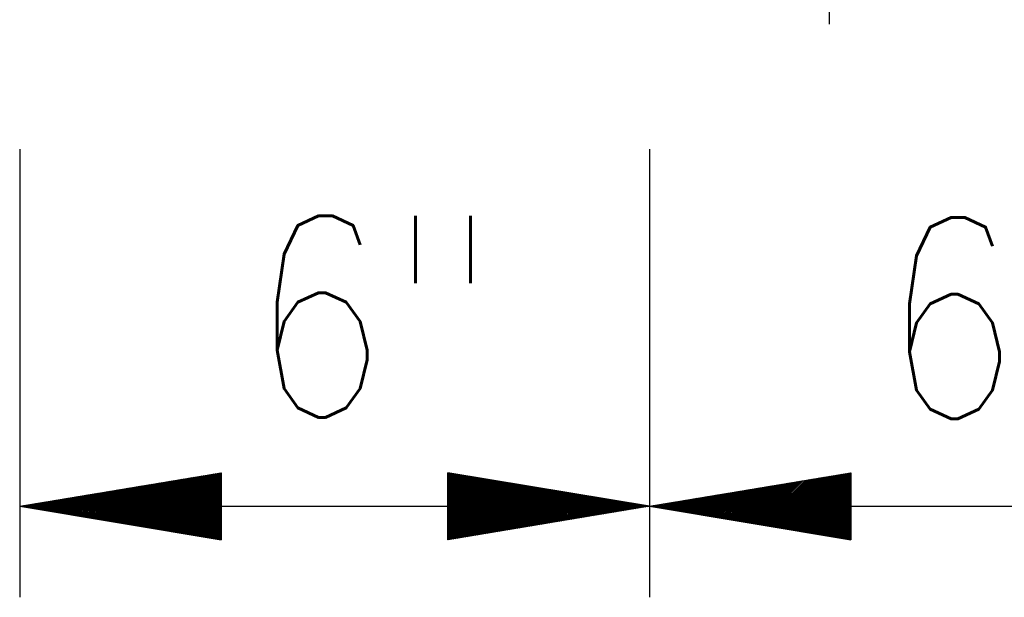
# Model space of a CAD drawing. Extents: x 0 to 7.6, y 0 to 9.85.
# Tile 30 of 39: x 4.9 to 5.38, y 5.73 to 6.02. Entities that reach past the tile are written whole.
import ezdxf

# ---------------------------------------------------------------- set-up
doc = ezdxf.new("R2010")
doc.units = 0
doc.header["$MEASUREMENT"] = 0
doc.layers.add('E-DETL-TEXT', color=3, linetype='CONTINUOUS')
doc.styles.add('ROMANS', font='ROMANS.SHX', dxfattribs={"width": 0.8})

msp = doc.modelspace()

# ---------------------------------------------------------------- linework, layer by layer
at = {"layer": 'E-DETL-TEXT'}
for p, q in [((5.29691, 6.01556), (5.29691, 6.15478)), ((4.89503, 5.95354), (4.89503, 5.73107)), ((5.20753, 5.95354), (5.20753, 5.73107)), ((4.89503, 5.77622), (4.99503, 5.79289)), ((4.96707, 5.77622), (4.98147, 5.79063)), ((4.96776, 5.77622), (4.98231, 5.79077)), ((4.96846, 5.77622), (4.98315, 5.79091)), ((4.96916, 5.77622), (4.98398, 5.79105)), ((4.96985, 5.77622), (4.98482, 5.79119)), ((4.97055, 5.77622), (4.98565, 5.79132)), ((4.97124, 5.77622), (4.98649, 5.79146)), ((4.97194, 5.77622), (4.98732, 5.7916)), ((4.97264, 5.77622), (4.98816, 5.79174)), ((4.97333, 5.77622), (4.98899, 5.79188)), ((4.97403, 5.77622), (4.98983, 5.79202)), ((4.97472, 5.77622), (4.99066, 5.79216)), ((4.97542, 5.77622), (4.9915, 5.7923)), ((4.97612, 5.77622), (4.99233, 5.79244)), ((4.97681, 5.77622), (4.99317, 5.79258)), ((4.97751, 5.77622), (4.994, 5.79272)), ((4.9782, 5.77622), (4.99484, 5.79286)), ((4.9789, 5.77622), (4.99503, 5.79235)), ((4.9796, 5.77622), (4.99503, 5.79166)), ((4.98029, 5.77622), (4.99503, 5.79096)), ((4.99503, 5.79289), (4.99503, 5.75955)), ((5.10753, 5.75955), (5.10753, 5.79289)), ((5.20753, 5.77622), (5.10753, 5.79289)), ((5.10753, 5.7928), (5.1076, 5.79288)), ((5.10753, 5.7921), (5.1082, 5.79278)), ((5.10753, 5.79141), (5.1088, 5.79268)), ((5.10753, 5.79071), (5.10939, 5.79258)), ((5.10753, 5.79002), (5.10999, 5.79248)), ((5.10753, 5.78932), (5.11059, 5.79238)), ((5.10753, 5.78862), (5.11118, 5.79228)), ((5.10753, 5.78793), (5.11178, 5.79218)), ((5.10753, 5.78723), (5.11238, 5.79208)), ((5.10753, 5.78654), (5.11297, 5.79198)), ((5.10753, 5.78584), (5.11357, 5.79188)), ((5.10753, 5.78514), (5.11417, 5.79178)), ((5.10753, 5.78445), (5.11476, 5.79168)), ((5.10753, 5.78375), (5.11536, 5.79158)), ((5.10753, 5.78306), (5.11596, 5.79148)), ((5.10753, 5.78236), (5.11655, 5.79138)), ((5.10753, 5.78166), (5.11715, 5.79128)), ((5.10753, 5.78097), (5.11775, 5.79119)), ((5.10753, 5.78027), (5.11834, 5.79109)), ((5.10753, 5.77958), (5.11894, 5.79099)), ((5.10753, 5.77888), (5.11953, 5.79089)), ((5.10753, 5.77818), (5.12013, 5.79079)), ((5.10753, 5.77749), (5.12073, 5.79069)), ((5.10753, 5.77679), (5.12132, 5.79059)), ((5.20753, 5.77622), (5.30753, 5.79289)), ((5.27956, 5.77622), (5.29396, 5.79063)), ((5.28025, 5.77622), (5.2948, 5.79077)), ((5.28095, 5.77622), (5.29563, 5.79091)), ((5.28165, 5.77622), (5.29647, 5.79104)), ((5.28234, 5.77622), (5.2973, 5.79118)), ((5.28304, 5.77622), (5.29814, 5.79132)), ((5.28373, 5.77622), (5.29897, 5.79146)), ((5.28443, 5.77622), (5.29981, 5.7916)), ((5.28513, 5.77622), (5.30064, 5.79174)), ((5.28582, 5.77622), (5.30148, 5.79188)), ((5.28652, 5.77622), (5.30231, 5.79202)), ((5.28721, 5.77622), (5.30315, 5.79216)), ((5.28791, 5.77622), (5.30399, 5.7923)), ((5.28861, 5.77622), (5.30482, 5.79244)), ((5.2893, 5.77622), (5.30566, 5.79258)), ((5.29, 5.77622), (5.30649, 5.79271)), ((5.29069, 5.77622), (5.30733, 5.79285)), ((5.29139, 5.77622), (5.30753, 5.79236)), ((5.29209, 5.77622), (5.30753, 5.79166)), ((5.29278, 5.77622), (5.30753, 5.79097)), ((5.30753, 5.79289), (5.30753, 5.75955)), ((4.94271, 5.77622), (4.95224, 5.78576)), ((4.9434, 5.77622), (4.95308, 5.7859)), ((4.9441, 5.77622), (4.95391, 5.78604)), ((4.9448, 5.77622), (4.95475, 5.78617)), ((4.94549, 5.77622), (4.95558, 5.78631)), ((4.94619, 5.77622), (4.95642, 5.78645)), ((4.94688, 5.77622), (4.95726, 5.78659)), ((4.94758, 5.77622), (4.95809, 5.78673)), ((4.94828, 5.77622), (4.95893, 5.78687)), ((4.94897, 5.77622), (4.95976, 5.78701)), ((4.94967, 5.77622), (4.9606, 5.78715)), ((4.95036, 5.77622), (4.96143, 5.78729)), ((4.95106, 5.77622), (4.96227, 5.78743)), ((4.95176, 5.77622), (4.9631, 5.78757)), ((4.95245, 5.77622), (4.96394, 5.78771)), ((4.95315, 5.77622), (4.96477, 5.78785)), ((4.95384, 5.77622), (4.96561, 5.78798)), ((4.95454, 5.77622), (4.96644, 5.78812)), ((4.95524, 5.77622), (4.96728, 5.78826)), ((4.95593, 5.77622), (4.96811, 5.7884)), ((4.95663, 5.77622), (4.96895, 5.78854)), ((4.95732, 5.77622), (4.96978, 5.78868)), ((4.95802, 5.77622), (4.97062, 5.78882)), ((4.95872, 5.77622), (4.97145, 5.78896)), ((4.95941, 5.77622), (4.97229, 5.7891)), ((4.96011, 5.77622), (4.97312, 5.78924)), ((4.9608, 5.77622), (4.97396, 5.78938)), ((4.9615, 5.77622), (4.97479, 5.78952)), ((4.9622, 5.77622), (4.97563, 5.78965)), ((4.96289, 5.77622), (4.97646, 5.78979)), ((4.96359, 5.77622), (4.9773, 5.78993)), ((4.96428, 5.77622), (4.97813, 5.79007)), ((4.96498, 5.77622), (4.97897, 5.79021)), ((4.96568, 5.77622), (4.9798, 5.79035)), ((4.96637, 5.77622), (4.98064, 5.79049)), ((4.98099, 5.77622), (4.99503, 5.79026)), ((4.98168, 5.77622), (4.99503, 5.78957)), ((4.98238, 5.77622), (4.99503, 5.78887)), ((4.98307, 5.77622), (4.99503, 5.78818)), ((4.98377, 5.77622), (4.99503, 5.78748)), ((4.98447, 5.77622), (4.99503, 5.78678)), ((4.98516, 5.77622), (4.99503, 5.78609)), ((5.10765, 5.77622), (5.12192, 5.79049)), ((5.10835, 5.77622), (5.12252, 5.79039)), ((5.10905, 5.77622), (5.12311, 5.79029)), ((5.10974, 5.77622), (5.12371, 5.79019)), ((5.11044, 5.77622), (5.12431, 5.79009)), ((5.11113, 5.77622), (5.1249, 5.78999)), ((5.11183, 5.77622), (5.1255, 5.78989)), ((5.11253, 5.77622), (5.1261, 5.78979)), ((5.11322, 5.77622), (5.12669, 5.78969)), ((5.11392, 5.77622), (5.12729, 5.78959)), ((5.11461, 5.77622), (5.12789, 5.7895)), ((5.11531, 5.77622), (5.12848, 5.7894)), ((5.11601, 5.77622), (5.12908, 5.7893)), ((5.1167, 5.77622), (5.12968, 5.7892)), ((5.1174, 5.77622), (5.13027, 5.7891)), ((5.11809, 5.77622), (5.13087, 5.789)), ((5.11879, 5.77622), (5.13147, 5.7889)), ((5.11949, 5.77622), (5.13206, 5.7888)), ((5.12018, 5.77622), (5.13266, 5.7887)), ((5.12088, 5.77622), (5.13326, 5.7886)), ((5.12157, 5.77622), (5.13385, 5.7885)), ((5.12227, 5.77622), (5.13445, 5.7884)), ((5.12296, 5.77622), (5.13505, 5.7883)), ((5.12366, 5.77622), (5.13564, 5.7882)), ((5.12436, 5.77622), (5.13624, 5.7881)), ((5.12505, 5.77622), (5.13683, 5.788)), ((5.12575, 5.77622), (5.13743, 5.7879)), ((5.12644, 5.77622), (5.13803, 5.7878)), ((5.12714, 5.77622), (5.13862, 5.78771)), ((5.12784, 5.77622), (5.13922, 5.78761)), ((5.12853, 5.77622), (5.13982, 5.78751)), ((5.12923, 5.77622), (5.14041, 5.78741)), ((5.12992, 5.77622), (5.14101, 5.78731)), ((5.13062, 5.77622), (5.14161, 5.78721)), ((5.13132, 5.77622), (5.1422, 5.78711)), ((5.13201, 5.77622), (5.1428, 5.78701)), ((5.13271, 5.77622), (5.1434, 5.78691)), ((5.1334, 5.77622), (5.14399, 5.78681)), ((5.1341, 5.77622), (5.14459, 5.78671)), ((5.1348, 5.77622), (5.14519, 5.78661)), ((5.13549, 5.77622), (5.14578, 5.78651)), ((5.13619, 5.77622), (5.14638, 5.78641)), ((5.13688, 5.77622), (5.14698, 5.78631)), ((5.13758, 5.77622), (5.14757, 5.78621)), ((5.13828, 5.77622), (5.14817, 5.78611)), ((5.13897, 5.77622), (5.14877, 5.78602)), ((5.13967, 5.77622), (5.14936, 5.78592)), ((5.14036, 5.77622), (5.14996, 5.78582)), ((5.14106, 5.77622), (5.15056, 5.78572)), ((5.2552, 5.77622), (5.26473, 5.78576)), ((5.2559, 5.77622), (5.26557, 5.78589)), ((5.25659, 5.77622), (5.2664, 5.78603)), ((5.25729, 5.77622), (5.26724, 5.78617)), ((5.25798, 5.77622), (5.26807, 5.78631)), ((5.25868, 5.77622), (5.26891, 5.78645)), ((5.25938, 5.77622), (5.26974, 5.78659)), ((5.26007, 5.77622), (5.27058, 5.78673)), ((5.26077, 5.77622), (5.27141, 5.78687)), ((5.26146, 5.77622), (5.27225, 5.78701)), ((5.26216, 5.77622), (5.27308, 5.78715)), ((5.26285, 5.77622), (5.27392, 5.78729)), ((5.26355, 5.77622), (5.27475, 5.78743)), ((5.26425, 5.77622), (5.27559, 5.78757)), ((5.26494, 5.77622), (5.27643, 5.7877)), ((5.26564, 5.77622), (5.27726, 5.78784)), ((5.26633, 5.77622), (5.2781, 5.78798)), ((5.26703, 5.77622), (5.27893, 5.78812)), ((5.26773, 5.77622), (5.27977, 5.78826)), ((5.26842, 5.77622), (5.2806, 5.7884)), ((5.26912, 5.77622), (5.28144, 5.78854)), ((5.26981, 5.77622), (5.28227, 5.78868)), ((5.27051, 5.77622), (5.28311, 5.78882)), ((5.27121, 5.77622), (5.28394, 5.78896)), ((5.2719, 5.77622), (5.28478, 5.7891)), ((5.2726, 5.77622), (5.28561, 5.78924)), ((5.27329, 5.77622), (5.28645, 5.78937)), ((5.27399, 5.77622), (5.28728, 5.78951)), ((5.27469, 5.77622), (5.28812, 5.78965)), ((5.27538, 5.77622), (5.28895, 5.78979)), ((5.27608, 5.77622), (5.28979, 5.78993)), ((5.27677, 5.77622), (5.29062, 5.79007)), ((5.27747, 5.77622), (5.29146, 5.79021)), ((5.27817, 5.77622), (5.29229, 5.79035)), ((5.27886, 5.77622), (5.29313, 5.79049)), ((5.29348, 5.77622), (5.30753, 5.79027)), ((5.29417, 5.77622), (5.30753, 5.78958)), ((5.29487, 5.77622), (5.30753, 5.78888)), ((5.29557, 5.77622), (5.30753, 5.78818)), ((5.29626, 5.77622), (5.30753, 5.78749)), ((5.29696, 5.77622), (5.30753, 5.78679)), ((5.29765, 5.77622), (5.30753, 5.7861)), ((4.91835, 5.77622), (4.92301, 5.78089)), ((4.91905, 5.77622), (4.92385, 5.78102)), ((4.91974, 5.77622), (4.92468, 5.78116)), ((4.92044, 5.77622), (4.92552, 5.7813)), ((4.92113, 5.77622), (4.92635, 5.78144)), ((4.92183, 5.77622), (4.92719, 5.78158)), ((4.92253, 5.77622), (4.92802, 5.78172)), ((4.92322, 5.77622), (4.92886, 5.78186)), ((4.92392, 5.77622), (4.92969, 5.782)), ((4.92461, 5.77622), (4.93053, 5.78214)), ((4.92531, 5.77622), (4.93137, 5.78228)), ((4.92601, 5.77622), (4.9322, 5.78242)), ((4.9267, 5.77622), (4.93304, 5.78256)), ((4.9274, 5.77622), (4.93387, 5.7827)), ((4.92809, 5.77622), (4.93471, 5.78283)), ((4.92879, 5.77622), (4.93554, 5.78297)), ((4.92949, 5.77622), (4.93638, 5.78311)), ((4.93018, 5.77622), (4.93721, 5.78325)), ((4.93088, 5.77622), (4.93805, 5.78339)), ((4.93157, 5.77622), (4.93888, 5.78353)), ((4.93227, 5.77622), (4.93972, 5.78367)), ((4.93297, 5.77622), (4.94055, 5.78381)), ((4.93366, 5.77622), (4.94139, 5.78395)), ((4.93436, 5.77622), (4.94222, 5.78409)), ((4.93505, 5.77622), (4.94306, 5.78423)), ((4.93575, 5.77622), (4.94389, 5.78437)), ((4.93644, 5.77622), (4.94473, 5.7845)), ((4.93714, 5.77622), (4.94556, 5.78464)), ((4.93784, 5.77622), (4.9464, 5.78478)), ((4.93853, 5.77622), (4.94723, 5.78492)), ((4.93923, 5.77622), (4.94807, 5.78506)), ((4.93992, 5.77622), (4.9489, 5.7852)), ((4.94062, 5.77622), (4.94974, 5.78534)), ((4.94132, 5.77622), (4.95057, 5.78548)), ((4.94201, 5.77622), (4.95141, 5.78562)), ((4.98586, 5.77622), (4.99503, 5.78539)), ((4.98655, 5.77622), (4.99503, 5.7847)), ((4.98725, 5.77622), (4.99503, 5.784)), ((4.98795, 5.77622), (4.99503, 5.7833)), ((4.98864, 5.77622), (4.99503, 5.78261)), ((4.98934, 5.77622), (4.99503, 5.78191)), ((4.99003, 5.77622), (4.99503, 5.78122)), ((5.14176, 5.77622), (5.15115, 5.78562)), ((5.14245, 5.77622), (5.15175, 5.78552)), ((5.14315, 5.77622), (5.15234, 5.78542)), ((5.14384, 5.77622), (5.15294, 5.78532)), ((5.14454, 5.77622), (5.15354, 5.78522)), ((5.14524, 5.77622), (5.15413, 5.78512)), ((5.14593, 5.77622), (5.15473, 5.78502)), ((5.14663, 5.77622), (5.15533, 5.78492)), ((5.14732, 5.77622), (5.15592, 5.78482)), ((5.14802, 5.77622), (5.15652, 5.78472)), ((5.14872, 5.77622), (5.15712, 5.78462)), ((5.14941, 5.77622), (5.15771, 5.78452)), ((5.15011, 5.77622), (5.15831, 5.78442)), ((5.1508, 5.77622), (5.15891, 5.78433)), ((5.1515, 5.77622), (5.1595, 5.78423)), ((5.1522, 5.77622), (5.1601, 5.78413)), ((5.15289, 5.77622), (5.1607, 5.78403)), ((5.15359, 5.77622), (5.16129, 5.78393)), ((5.15428, 5.77622), (5.16189, 5.78383)), ((5.15498, 5.77622), (5.16249, 5.78373)), ((5.15568, 5.77622), (5.16308, 5.78363)), ((5.15637, 5.77622), (5.16368, 5.78353)), ((5.15707, 5.77622), (5.16428, 5.78343)), ((5.15776, 5.77622), (5.16487, 5.78333)), ((5.15846, 5.77622), (5.16547, 5.78323)), ((5.15916, 5.77622), (5.16607, 5.78313)), ((5.15985, 5.77622), (5.16666, 5.78303)), ((5.16055, 5.77622), (5.16726, 5.78293)), ((5.16124, 5.77622), (5.16786, 5.78283)), ((5.16194, 5.77622), (5.16845, 5.78273)), ((5.16264, 5.77622), (5.16905, 5.78263)), ((5.16333, 5.77622), (5.16964, 5.78254)), ((5.16403, 5.77622), (5.17024, 5.78244)), ((5.16472, 5.77622), (5.17084, 5.78234)), ((5.16542, 5.77622), (5.17143, 5.78224)), ((5.16612, 5.77622), (5.17203, 5.78214)), ((5.16681, 5.77622), (5.17263, 5.78204)), ((5.16751, 5.77622), (5.17322, 5.78194)), ((5.1682, 5.77622), (5.17382, 5.78184)), ((5.1689, 5.77622), (5.17442, 5.78174)), ((5.16959, 5.77622), (5.17501, 5.78164)), ((5.17029, 5.77622), (5.17561, 5.78154)), ((5.17099, 5.77622), (5.17621, 5.78144)), ((5.17168, 5.77622), (5.1768, 5.78134)), ((5.17238, 5.77622), (5.1774, 5.78124)), ((5.17307, 5.77622), (5.178, 5.78114)), ((5.17377, 5.77622), (5.17859, 5.78104)), ((5.17447, 5.77622), (5.17919, 5.78094)), ((5.17516, 5.77622), (5.17979, 5.78085)), ((5.23084, 5.77622), (5.2355, 5.78088)), ((5.23154, 5.77622), (5.23634, 5.78102)), ((5.23223, 5.77622), (5.23717, 5.78116)), ((5.23293, 5.77622), (5.23801, 5.7813)), ((5.23362, 5.77622), (5.23884, 5.78144)), ((5.23432, 5.77622), (5.23968, 5.78158)), ((5.23502, 5.77622), (5.24051, 5.78172)), ((5.23571, 5.77622), (5.24135, 5.78186)), ((5.23641, 5.77622), (5.24218, 5.782)), ((5.2371, 5.77622), (5.24302, 5.78214)), ((5.2378, 5.77622), (5.24385, 5.78228)), ((5.2385, 5.77622), (5.24469, 5.78242)), ((5.23919, 5.77622), (5.24552, 5.78255)), ((5.23989, 5.77622), (5.24636, 5.78269)), ((5.24058, 5.77622), (5.24719, 5.78283)), ((5.24128, 5.77622), (5.24803, 5.78297)), ((5.24198, 5.77622), (5.24886, 5.78311)), ((5.24267, 5.77622), (5.2497, 5.78325)), ((5.24337, 5.77622), (5.25054, 5.78339)), ((5.24406, 5.77622), (5.25137, 5.78353)), ((5.24476, 5.77622), (5.25221, 5.78367)), ((5.24546, 5.77622), (5.25304, 5.78381)), ((5.24615, 5.77622), (5.25388, 5.78395)), ((5.24685, 5.77622), (5.25471, 5.78409)), ((5.24754, 5.77622), (5.25555, 5.78422)), ((5.24824, 5.77622), (5.25638, 5.78436)), ((5.24894, 5.77622), (5.25722, 5.7845)), ((5.24963, 5.77622), (5.25805, 5.78464)), ((5.25033, 5.77622), (5.25889, 5.78478)), ((5.25102, 5.77622), (5.25972, 5.78492)), ((5.25172, 5.77622), (5.26056, 5.78506)), ((5.25242, 5.77622), (5.26139, 5.7852)), ((5.25311, 5.77622), (5.26223, 5.78534)), ((5.25381, 5.77622), (5.26306, 5.78548)), ((5.2545, 5.77622), (5.2639, 5.78562)), ((5.29835, 5.77622), (5.30753, 5.7854)), ((5.29905, 5.77622), (5.30753, 5.7847)), ((5.29974, 5.77622), (5.30753, 5.78401)), ((5.30044, 5.77622), (5.30753, 5.78331)), ((5.30113, 5.77622), (5.30753, 5.78262)), ((5.30183, 5.77622), (5.30753, 5.78192)), ((5.30253, 5.77622), (5.30753, 5.78122)), ((4.89503, 5.77622), (4.99503, 5.75955)), ((4.89503, 5.77622), (4.91532, 5.77622)), ((4.89503, 5.77622), (5.20753, 5.77622)), ((4.89533, 5.77617), (4.89538, 5.77622)), ((4.89538, 5.77622), (4.89545, 5.77629)), ((4.89593, 5.77607), (4.89608, 5.77622)), ((4.89608, 5.77622), (4.89629, 5.77643)), ((4.89653, 5.77597), (4.89677, 5.77622)), ((4.89677, 5.77622), (4.89712, 5.77657)), ((4.89712, 5.77587), (4.89747, 5.77622)), ((4.89747, 5.77622), (4.89796, 5.77671)), ((4.89772, 5.77577), (4.89817, 5.77622)), ((4.89817, 5.77622), (4.89879, 5.77685)), ((4.89831, 5.77567), (4.89886, 5.77622)), ((4.89886, 5.77622), (4.89963, 5.77699)), ((4.89891, 5.77557), (4.89956, 5.77622)), ((4.89951, 5.77548), (4.90025, 5.77622)), ((4.89956, 5.77622), (4.90046, 5.77713)), ((4.9001, 5.77538), (4.90095, 5.77622)), ((4.90025, 5.77622), (4.9013, 5.77727)), ((4.9007, 5.77528), (4.90165, 5.77622)), ((4.90095, 5.77622), (4.90213, 5.77741)), ((4.9013, 5.77518), (4.90234, 5.77622)), ((4.90165, 5.77622), (4.90297, 5.77755)), ((4.90189, 5.77508), (4.90304, 5.77622)), ((4.90234, 5.77622), (4.90381, 5.77768)), ((4.90249, 5.77498), (4.90373, 5.77622)), ((4.90304, 5.77622), (4.90464, 5.77782)), ((4.90309, 5.77488), (4.90443, 5.77622)), ((4.90368, 5.77478), (4.90513, 5.77622)), ((4.90373, 5.77622), (4.90548, 5.77796)), ((4.90428, 5.77468), (4.90582, 5.77622)), ((4.90443, 5.77622), (4.90631, 5.7781)), ((4.90488, 5.77458), (4.90652, 5.77622)), ((4.90513, 5.77622), (4.90715, 5.77824)), ((4.90547, 5.77448), (4.90721, 5.77622)), ((4.90582, 5.77622), (4.90798, 5.77838)), ((4.90607, 5.77438), (4.90791, 5.77622)), ((4.90652, 5.77622), (4.90882, 5.77852)), ((4.90667, 5.77428), (4.90861, 5.77622)), ((4.90721, 5.77622), (4.90965, 5.77866)), ((4.90726, 5.77418), (4.9093, 5.77622)), ((4.90786, 5.77408), (4.91, 5.77622)), ((4.90791, 5.77622), (4.91049, 5.7788)), ((4.90846, 5.77398), (4.91069, 5.77622)), ((4.90861, 5.77622), (4.91132, 5.77894)), ((4.90905, 5.77388), (4.91139, 5.77622)), ((4.9093, 5.77622), (4.91216, 5.77908)), ((4.90965, 5.77379), (4.91209, 5.77622)), ((4.91, 5.77622), (4.91299, 5.77922)), ((4.91025, 5.77369), (4.91278, 5.77622)), ((4.91069, 5.77622), (4.91383, 5.77935)), ((4.91084, 5.77359), (4.91348, 5.77622)), ((4.91139, 5.77622), (4.91466, 5.77949)), ((4.91144, 5.77349), (4.91417, 5.77622)), ((4.91204, 5.77339), (4.91487, 5.77622)), ((4.91209, 5.77622), (4.9155, 5.77963)), ((4.91263, 5.77329), (4.91557, 5.77622)), ((4.91278, 5.77622), (4.91633, 5.77977)), ((4.91323, 5.77319), (4.91626, 5.77622)), ((4.91348, 5.77622), (4.91717, 5.77991)), ((4.91383, 5.77309), (4.91696, 5.77622)), ((4.91417, 5.77622), (4.918, 5.78005)), ((4.91442, 5.77299), (4.91765, 5.77622)), ((4.91487, 5.77622), (4.91884, 5.78019)), ((4.91502, 5.77289), (4.91835, 5.77622)), ((4.91532, 5.77622), (4.91532, 5.77622)), ((4.91557, 5.77622), (4.91967, 5.78033)), ((4.91561, 5.77279), (4.91905, 5.77622)), ((4.91621, 5.77269), (4.91974, 5.77622)), ((4.91626, 5.77622), (4.92051, 5.78047)), ((4.91681, 5.77259), (4.92044, 5.77622)), ((4.91696, 5.77622), (4.92134, 5.78061)), ((4.9174, 5.77249), (4.92113, 5.77622)), ((4.91765, 5.77622), (4.92218, 5.78075)), ((4.918, 5.77239), (4.92183, 5.77622)), ((4.9186, 5.77229), (4.92253, 5.77622)), ((4.91919, 5.77219), (4.92322, 5.77622)), ((4.91979, 5.77209), (4.92392, 5.77622)), ((4.92039, 5.772), (4.92461, 5.77622)), ((4.92098, 5.7719), (4.92531, 5.77622)), ((4.92158, 5.7718), (4.92601, 5.77622)), ((4.92218, 5.7717), (4.9267, 5.77622)), ((4.92277, 5.7716), (4.9274, 5.77622)), ((4.92337, 5.7715), (4.92809, 5.77622)), ((4.92397, 5.7714), (4.92879, 5.77622)), ((4.92456, 5.7713), (4.92949, 5.77622)), ((4.92516, 5.7712), (4.93018, 5.77622)), ((4.92576, 5.7711), (4.93088, 5.77622)), ((4.92635, 5.771), (4.93157, 5.77622)), ((4.92695, 5.7709), (4.93227, 5.77622)), ((4.92755, 5.7708), (4.93297, 5.77622)), ((4.92814, 5.7707), (4.93366, 5.77622)), ((4.92874, 5.7706), (4.93436, 5.77622)), ((4.92934, 5.7705), (4.93505, 5.77622)), ((4.92993, 5.7704), (4.93575, 5.77622)), ((4.93053, 5.77031), (4.93644, 5.77622)), ((4.93112, 5.77021), (4.93714, 5.77622)), ((4.93172, 5.77011), (4.93784, 5.77622)), ((4.93232, 5.77001), (4.93853, 5.77622)), ((4.93291, 5.76991), (4.93923, 5.77622)), ((4.93351, 5.76981), (4.93992, 5.77622)), ((4.93411, 5.76971), (4.94062, 5.77622)), ((4.9347, 5.76961), (4.94132, 5.77622)), ((4.9353, 5.76951), (4.94201, 5.77622)), ((4.9359, 5.76941), (4.94271, 5.77622)), ((4.93649, 5.76931), (4.9434, 5.77622)), ((4.93709, 5.76921), (4.9441, 5.77622)), ((4.93769, 5.76911), (4.9448, 5.77622)), ((4.93828, 5.76901), (4.94549, 5.77622)), ((4.93888, 5.76891), (4.94619, 5.77622)), ((4.93948, 5.76881), (4.94688, 5.77622)), ((4.94007, 5.76871), (4.94758, 5.77622)), ((4.94067, 5.76861), (4.94828, 5.77622)), ((4.94127, 5.76852), (4.94897, 5.77622)), ((4.94186, 5.76842), (4.94967, 5.77622)), ((4.94246, 5.76832), (4.95036, 5.77622)), ((4.94306, 5.76822), (4.95106, 5.77622)), ((4.94365, 5.76812), (4.95176, 5.77622)), ((4.94425, 5.76802), (4.95245, 5.77622)), ((4.94485, 5.76792), (4.95315, 5.77622)), ((4.94544, 5.76782), (4.95384, 5.77622)), ((4.94604, 5.76772), (4.95454, 5.77622)), ((4.94664, 5.76762), (4.95524, 5.77622)), ((4.94723, 5.76752), (4.95593, 5.77622)), ((4.94783, 5.76742), (4.95663, 5.77622)), ((4.94842, 5.76732), (4.95732, 5.77622)), ((4.94902, 5.76722), (4.95802, 5.77622)), ((4.94962, 5.76712), (4.95872, 5.77622)), ((4.95021, 5.76702), (4.95941, 5.77622)), ((4.95081, 5.76692), (4.96011, 5.77622)), ((4.95141, 5.76683), (4.9608, 5.77622)), ((4.952, 5.76673), (4.9615, 5.77622)), ((4.9526, 5.76663), (4.9622, 5.77622)), ((4.9532, 5.76653), (4.96289, 5.77622)), ((4.95379, 5.76643), (4.96359, 5.77622)), ((4.95439, 5.76633), (4.96428, 5.77622)), ((4.95499, 5.76623), (4.96498, 5.77622)), ((4.95558, 5.76613), (4.96568, 5.77622)), ((4.95618, 5.76603), (4.96637, 5.77622)), ((4.95678, 5.76593), (4.96707, 5.77622)), ((4.95737, 5.76583), (4.96776, 5.77622)), ((4.95797, 5.76573), (4.96846, 5.77622)), ((4.95857, 5.76563), (4.96916, 5.77622)), ((4.95916, 5.76553), (4.96985, 5.77622)), ((4.95976, 5.76543), (4.97055, 5.77622)), ((4.96036, 5.76533), (4.97124, 5.77622)), ((4.96095, 5.76523), (4.97194, 5.77622)), ((4.96155, 5.76514), (4.97264, 5.77622)), ((4.96215, 5.76504), (4.97333, 5.77622)), ((4.96274, 5.76494), (4.97403, 5.77622)), ((4.96334, 5.76484), (4.97472, 5.77622)), ((4.96393, 5.76474), (4.97542, 5.77622)), ((4.96453, 5.76464), (4.97612, 5.77622)), ((4.96513, 5.76454), (4.97681, 5.77622)), ((4.96572, 5.76444), (4.97751, 5.77622)), ((4.96632, 5.76434), (4.9782, 5.77622)), ((4.96692, 5.76424), (4.9789, 5.77622)), ((4.96751, 5.76414), (4.9796, 5.77622)), ((4.96811, 5.76404), (4.98029, 5.77622)), ((4.96871, 5.76394), (4.98099, 5.77622)), ((4.9693, 5.76384), (4.98168, 5.77622)), ((4.9699, 5.76374), (4.98238, 5.77622)), ((4.9705, 5.76364), (4.98307, 5.77622)), ((4.97109, 5.76354), (4.98377, 5.77622)), ((4.97169, 5.76344), (4.98447, 5.77622)), ((4.97229, 5.76335), (4.98516, 5.77622)), ((4.97288, 5.76325), (4.98586, 5.77622)), ((4.97348, 5.76315), (4.98655, 5.77622)), ((4.97408, 5.76305), (4.98725, 5.77622)), ((4.97467, 5.76295), (4.98795, 5.77622)), ((4.97527, 5.76285), (4.98864, 5.77622)), ((4.97587, 5.76275), (4.98934, 5.77622)), ((4.97646, 5.76265), (4.99003, 5.77622)), ((4.97706, 5.76255), (4.99073, 5.77622)), ((4.97766, 5.76245), (4.99143, 5.77622)), ((4.97825, 5.76235), (4.99212, 5.77622)), ((4.97885, 5.76225), (4.99282, 5.77622)), ((4.97944, 5.76215), (4.99351, 5.77622)), ((4.98004, 5.76205), (4.99421, 5.77622)), ((4.98064, 5.76195), (4.99491, 5.77622)), ((4.99073, 5.77622), (4.99503, 5.78052)), ((4.99143, 5.77622), (4.99503, 5.77982)), ((4.99212, 5.77622), (4.99503, 5.77913)), ((4.99282, 5.77622), (4.99503, 5.77843)), ((4.99351, 5.77622), (4.99503, 5.77774)), ((4.99421, 5.77622), (4.99503, 5.77704)), ((4.99491, 5.77622), (4.99503, 5.77634)), ((5.20753, 5.77622), (5.10753, 5.75955)), ((5.10753, 5.7761), (5.10765, 5.77622)), ((5.10753, 5.7754), (5.10835, 5.77622)), ((5.10753, 5.7747), (5.10905, 5.77622)), ((5.10753, 5.77401), (5.10974, 5.77622)), ((5.10753, 5.77331), (5.11044, 5.77622)), ((5.10753, 5.77262), (5.11113, 5.77622)), ((5.10753, 5.77192), (5.11183, 5.77622)), ((5.10753, 5.77123), (5.11253, 5.77622)), ((5.10753, 5.77053), (5.11322, 5.77622)), ((5.10753, 5.76983), (5.11392, 5.77622)), ((5.10753, 5.76914), (5.11461, 5.77622)), ((5.10753, 5.76844), (5.11531, 5.77622)), ((5.10753, 5.76775), (5.11601, 5.77622)), ((5.10753, 5.76705), (5.1167, 5.77622)), ((5.10753, 5.76635), (5.1174, 5.77622)), ((5.10753, 5.76566), (5.11809, 5.77622)), ((5.10753, 5.76496), (5.11879, 5.77622)), ((5.10753, 5.76427), (5.11949, 5.77622)), ((5.10753, 5.76357), (5.12018, 5.77622)), ((5.10753, 5.76287), (5.12088, 5.77622)), ((5.10753, 5.76218), (5.12157, 5.77622)), ((5.10753, 5.76148), (5.12227, 5.77622)), ((5.10753, 5.76079), (5.12296, 5.77622)), ((5.10753, 5.76009), (5.12366, 5.77622)), ((5.10772, 5.75959), (5.12436, 5.77622)), ((5.10856, 5.75973), (5.12505, 5.77622)), ((5.10939, 5.75987), (5.12575, 5.77622)), ((5.11023, 5.76), (5.12644, 5.77622)), ((5.11106, 5.76014), (5.12714, 5.77622)), ((5.1119, 5.76028), (5.12784, 5.77622)), ((5.11273, 5.76042), (5.12853, 5.77622)), ((5.11357, 5.76056), (5.12923, 5.77622)), ((5.1144, 5.7607), (5.12992, 5.77622)), ((5.11524, 5.76084), (5.13062, 5.77622)), ((5.11607, 5.76098), (5.13132, 5.77622)), ((5.11691, 5.76112), (5.13201, 5.77622)), ((5.11774, 5.76126), (5.13271, 5.77622)), ((5.11858, 5.7614), (5.1334, 5.77622)), ((5.11941, 5.76154), (5.1341, 5.77622)), ((5.12025, 5.76168), (5.1348, 5.77622)), ((5.12108, 5.76181), (5.13549, 5.77622)), ((5.12192, 5.76195), (5.13619, 5.77622)), ((5.12276, 5.76209), (5.13688, 5.77622)), ((5.12359, 5.76223), (5.13758, 5.77622)), ((5.12443, 5.76237), (5.13828, 5.77622)), ((5.12526, 5.76251), (5.13897, 5.77622)), ((5.1261, 5.76265), (5.13967, 5.77622)), ((5.12693, 5.76279), (5.14036, 5.77622)), ((5.12777, 5.76293), (5.14106, 5.77622)), ((5.1286, 5.76307), (5.14176, 5.77622)), ((5.12944, 5.76321), (5.14245, 5.77622)), ((5.13027, 5.76335), (5.14315, 5.77622)), ((5.13111, 5.76348), (5.14384, 5.77622)), ((5.13194, 5.76362), (5.14454, 5.77622)), ((5.13278, 5.76376), (5.14524, 5.77622)), ((5.13361, 5.7639), (5.14593, 5.77622)), ((5.13445, 5.76404), (5.14663, 5.77622)), ((5.13528, 5.76418), (5.14732, 5.77622)), ((5.13612, 5.76432), (5.14802, 5.77622)), ((5.13695, 5.76446), (5.14872, 5.77622)), ((5.13779, 5.7646), (5.14941, 5.77622)), ((5.13862, 5.76474), (5.15011, 5.77622)), ((5.13946, 5.76488), (5.1508, 5.77622)), ((5.14029, 5.76502), (5.1515, 5.77622)), ((5.14113, 5.76516), (5.1522, 5.77622)), ((5.14196, 5.76529), (5.15289, 5.77622)), ((5.1428, 5.76543), (5.15359, 5.77622)), ((5.14363, 5.76557), (5.15428, 5.77622)), ((5.14447, 5.76571), (5.15498, 5.77622)), ((5.1453, 5.76585), (5.15568, 5.77622)), ((5.14614, 5.76599), (5.15637, 5.77622)), ((5.14698, 5.76613), (5.15707, 5.77622)), ((5.14781, 5.76627), (5.15776, 5.77622)), ((5.14865, 5.76641), (5.15846, 5.77622)), ((5.14948, 5.76655), (5.15916, 5.77622)), ((5.15032, 5.76669), (5.15985, 5.77622)), ((5.15115, 5.76683), (5.16055, 5.77622)), ((5.15199, 5.76696), (5.16124, 5.77622)), ((5.15282, 5.7671), (5.16194, 5.77622)), ((5.15366, 5.76724), (5.16264, 5.77622)), ((5.15449, 5.76738), (5.16333, 5.77622)), ((5.15533, 5.76752), (5.16403, 5.77622)), ((5.15616, 5.76766), (5.16472, 5.77622)), ((5.157, 5.7678), (5.16542, 5.77622)), ((5.15783, 5.76794), (5.16612, 5.77622)), ((5.15867, 5.76808), (5.16681, 5.77622)), ((5.1595, 5.76822), (5.16751, 5.77622)), ((5.16034, 5.76836), (5.1682, 5.77622)), ((5.16117, 5.7685), (5.1689, 5.77622)), ((5.16201, 5.76863), (5.16959, 5.77622)), ((5.16284, 5.76877), (5.17029, 5.77622)), ((5.16368, 5.76891), (5.17099, 5.77622)), ((5.16451, 5.76905), (5.17168, 5.77622)), ((5.16535, 5.76919), (5.17238, 5.77622)), ((5.16618, 5.76933), (5.17307, 5.77622)), ((5.16702, 5.76947), (5.17377, 5.77622)), ((5.16785, 5.76961), (5.17447, 5.77622)), ((5.16869, 5.76975), (5.17516, 5.77622)), ((5.16952, 5.76989), (5.17586, 5.77622)), ((5.17036, 5.77003), (5.17655, 5.77622)), ((5.17119, 5.77017), (5.17725, 5.77622)), ((5.17203, 5.77031), (5.17795, 5.77622)), ((5.17287, 5.77044), (5.17864, 5.77622)), ((5.1737, 5.77058), (5.17934, 5.77622)), ((5.17454, 5.77072), (5.18003, 5.77622)), ((5.17537, 5.77086), (5.18073, 5.77622)), ((5.17586, 5.77622), (5.18038, 5.78075)), ((5.17621, 5.771), (5.18143, 5.77622)), ((5.17655, 5.77622), (5.18098, 5.78065)), ((5.17704, 5.77114), (5.18212, 5.77622)), ((5.17725, 5.77622), (5.18158, 5.78055)), ((5.17788, 5.77128), (5.18282, 5.77622)), ((5.17795, 5.77622), (5.18217, 5.78045)), ((5.18067, 5.77622), (5.17842, 5.77622)), ((5.17864, 5.77622), (5.18277, 5.78035)), ((5.17871, 5.77142), (5.18351, 5.77622)), ((5.17934, 5.77622), (5.18337, 5.78025)), ((5.17955, 5.77156), (5.18421, 5.77622)), ((5.18003, 5.77622), (5.18396, 5.78015)), ((5.18038, 5.7717), (5.18491, 5.77622)), ((5.20753, 5.77622), (5.18067, 5.77622)), ((5.18073, 5.77622), (5.18456, 5.78005)), ((5.18122, 5.77184), (5.1856, 5.77622)), ((5.18143, 5.77622), (5.18516, 5.77995)), ((5.18205, 5.77198), (5.1863, 5.77622)), ((5.18212, 5.77622), (5.18575, 5.77985)), ((5.18282, 5.77622), (5.18635, 5.77975)), ((5.18289, 5.77211), (5.18699, 5.77622)), ((5.18351, 5.77622), (5.18694, 5.77965)), ((5.18372, 5.77225), (5.18769, 5.77622)), ((5.18421, 5.77622), (5.18754, 5.77955)), ((5.18456, 5.77239), (5.18839, 5.77622)), ((5.18491, 5.77622), (5.18814, 5.77945)), ((5.18539, 5.77253), (5.18908, 5.77622)), ((5.1856, 5.77622), (5.18873, 5.77935)), ((5.18623, 5.77267), (5.18978, 5.77622)), ((5.1863, 5.77622), (5.18933, 5.77925)), ((5.18699, 5.77622), (5.18993, 5.77916)), ((5.18706, 5.77281), (5.19047, 5.77622)), ((5.18769, 5.77622), (5.19052, 5.77906)), ((5.1879, 5.77295), (5.19117, 5.77622)), ((5.18839, 5.77622), (5.19112, 5.77896)), ((5.18873, 5.77309), (5.19187, 5.77622)), ((5.18908, 5.77622), (5.19172, 5.77886)), ((5.18957, 5.77323), (5.19256, 5.77622)), ((5.18978, 5.77622), (5.19231, 5.77876)), ((5.1904, 5.77337), (5.19326, 5.77622)), ((5.19047, 5.77622), (5.19291, 5.77866)), ((5.19117, 5.77622), (5.19351, 5.77856)), ((5.19124, 5.77351), (5.19395, 5.77622)), ((5.19187, 5.77622), (5.1941, 5.77846)), ((5.19207, 5.77365), (5.19465, 5.77622)), ((5.19256, 5.77622), (5.1947, 5.77836)), ((5.19291, 5.77379), (5.19535, 5.77622)), ((5.19326, 5.77622), (5.1953, 5.77826)), ((5.19374, 5.77392), (5.19604, 5.77622)), ((5.19395, 5.77622), (5.19589, 5.77816)), ((5.19458, 5.77406), (5.19674, 5.77622)), ((5.19465, 5.77622), (5.19649, 5.77806)), ((5.19535, 5.77622), (5.19709, 5.77796)), ((5.19541, 5.7742), (5.19743, 5.77622)), ((5.19604, 5.77622), (5.19768, 5.77786)), ((5.19625, 5.77434), (5.19813, 5.77622)), ((5.19674, 5.77622), (5.19828, 5.77776)), ((5.19709, 5.77448), (5.19883, 5.77622)), ((5.19743, 5.77622), (5.19888, 5.77766)), ((5.19792, 5.77462), (5.19952, 5.77622)), ((5.19813, 5.77622), (5.19947, 5.77756)), ((5.19876, 5.77476), (5.20022, 5.77622)), ((5.19883, 5.77622), (5.20007, 5.77747)), ((5.19952, 5.77622), (5.20067, 5.77737)), ((5.19959, 5.7749), (5.20091, 5.77622)), ((5.20022, 5.77622), (5.20126, 5.77727)), ((5.20043, 5.77504), (5.20161, 5.77622)), ((5.20091, 5.77622), (5.20186, 5.77717)), ((5.20126, 5.77518), (5.20231, 5.77622)), ((5.20161, 5.77622), (5.20246, 5.77707)), ((5.2021, 5.77532), (5.203, 5.77622)), ((5.20231, 5.77622), (5.20305, 5.77697)), ((5.20293, 5.77546), (5.2037, 5.77622)), ((5.203, 5.77622), (5.20365, 5.77687)), ((5.2037, 5.77622), (5.20424, 5.77677)), ((5.20377, 5.77559), (5.20439, 5.77622)), ((5.20439, 5.77622), (5.20484, 5.77667)), ((5.2046, 5.77573), (5.20509, 5.77622)), ((5.20509, 5.77622), (5.20544, 5.77657)), ((5.20544, 5.77587), (5.20579, 5.77622)), ((5.20579, 5.77622), (5.20603, 5.77647)), ((5.20627, 5.77601), (5.20648, 5.77622)), ((5.20648, 5.77622), (5.20663, 5.77637)), ((5.20711, 5.77615), (5.20718, 5.77622)), ((5.20718, 5.77622), (5.20723, 5.77627)), ((5.20753, 5.77622), (5.30753, 5.75955)), ((5.20753, 5.77622), (5.236, 5.77622)), ((5.20753, 5.77622), (5.52003, 5.77622)), ((5.20782, 5.77617), (5.20787, 5.77622)), ((5.20787, 5.77622), (5.20794, 5.77629)), ((5.20842, 5.77607), (5.20857, 5.77622)), ((5.20857, 5.77622), (5.20878, 5.77643)), ((5.20902, 5.77597), (5.20927, 5.77622)), ((5.20927, 5.77622), (5.20961, 5.77657)), ((5.20961, 5.77587), (5.20996, 5.77622)), ((5.20996, 5.77622), (5.21045, 5.77671)), ((5.21021, 5.77577), (5.21066, 5.77622)), ((5.21066, 5.77622), (5.21128, 5.77685)), ((5.21081, 5.77568), (5.21135, 5.77622)), ((5.21135, 5.77622), (5.21212, 5.77699)), ((5.2114, 5.77558), (5.21205, 5.77622)), ((5.212, 5.77548), (5.21275, 5.77622)), ((5.21205, 5.77622), (5.21295, 5.77713)), ((5.2126, 5.77538), (5.21344, 5.77622)), ((5.21275, 5.77622), (5.21379, 5.77727)), ((5.21319, 5.77528), (5.21414, 5.77622)), ((5.21344, 5.77622), (5.21462, 5.7774)), ((5.21379, 5.77518), (5.21483, 5.77622)), ((5.21414, 5.77622), (5.21546, 5.77754)), ((5.21439, 5.77508), (5.21553, 5.77622)), ((5.21483, 5.77622), (5.21629, 5.77768)), ((5.21498, 5.77498), (5.21622, 5.77622)), ((5.21553, 5.77622), (5.21713, 5.77782)), ((5.21558, 5.77488), (5.21692, 5.77622)), ((5.21618, 5.77478), (5.21762, 5.77622)), ((5.21622, 5.77622), (5.21796, 5.77796)), ((5.21677, 5.77468), (5.21831, 5.77622)), ((5.21692, 5.77622), (5.2188, 5.7781)), ((5.21737, 5.77458), (5.21901, 5.77622)), ((5.21762, 5.77622), (5.21963, 5.77824)), ((5.21797, 5.77448), (5.2197, 5.77622)), ((5.21831, 5.77622), (5.22047, 5.77838)), ((5.21856, 5.77438), (5.2204, 5.77622)), ((5.21901, 5.77622), (5.2213, 5.77852)), ((5.21916, 5.77428), (5.2211, 5.77622)), ((5.2197, 5.77622), (5.22214, 5.77866)), ((5.21975, 5.77418), (5.22179, 5.77622)), ((5.22035, 5.77408), (5.22249, 5.77622)), ((5.2204, 5.77622), (5.22298, 5.7788)), ((5.22095, 5.77399), (5.22318, 5.77622)), ((5.2211, 5.77622), (5.22381, 5.77894)), ((5.22154, 5.77389), (5.22388, 5.77622)), ((5.22179, 5.77622), (5.22465, 5.77907)), ((5.22214, 5.77379), (5.22458, 5.77622)), ((5.22249, 5.77622), (5.22548, 5.77921)), ((5.22274, 5.77369), (5.22527, 5.77622)), ((5.22318, 5.77622), (5.22632, 5.77935)), ((5.22333, 5.77359), (5.22597, 5.77622)), ((5.22388, 5.77622), (5.22715, 5.77949)), ((5.22393, 5.77349), (5.22666, 5.77622)), ((5.22453, 5.77339), (5.22736, 5.77622)), ((5.22458, 5.77622), (5.22799, 5.77963)), ((5.22512, 5.77329), (5.22806, 5.77622)), ((5.22527, 5.77622), (5.22882, 5.77977)), ((5.22572, 5.77319), (5.22875, 5.77622)), ((5.22597, 5.77622), (5.22966, 5.77991)), ((5.22632, 5.77309), (5.22945, 5.77622)), ((5.22666, 5.77622), (5.23049, 5.78005)), ((5.22691, 5.77299), (5.23014, 5.77622)), ((5.22736, 5.77622), (5.23133, 5.78019)), ((5.22751, 5.77289), (5.23084, 5.77622)), ((5.22806, 5.77622), (5.23216, 5.78033)), ((5.22811, 5.77279), (5.23154, 5.77622)), ((5.2287, 5.77269), (5.23223, 5.77622)), ((5.22875, 5.77622), (5.233, 5.78047)), ((5.2293, 5.77259), (5.23293, 5.77622)), ((5.22945, 5.77622), (5.23383, 5.78061)), ((5.2299, 5.77249), (5.23362, 5.77622)), ((5.23014, 5.77622), (5.23467, 5.78074)), ((5.23049, 5.77239), (5.23432, 5.77622)), ((5.23109, 5.7723), (5.23502, 5.77622)), ((5.23169, 5.7722), (5.23571, 5.77622)), ((5.23228, 5.7721), (5.23641, 5.77622)), ((5.23288, 5.772), (5.2371, 5.77622)), ((5.23348, 5.7719), (5.2378, 5.77622)), ((5.23407, 5.7718), (5.2385, 5.77622)), ((5.23467, 5.7717), (5.23919, 5.77622)), ((5.23526, 5.7716), (5.23989, 5.77622)), ((5.23586, 5.7715), (5.24058, 5.77622)), ((5.236, 5.77622), (5.23713, 5.77622)), ((5.23646, 5.7714), (5.24128, 5.77622)), ((5.23705, 5.7713), (5.24198, 5.77622)), ((5.23765, 5.7712), (5.24267, 5.77622)), ((5.23825, 5.7711), (5.24337, 5.77622)), ((5.23884, 5.771), (5.24406, 5.77622)), ((5.23944, 5.7709), (5.24476, 5.77622)), ((5.24004, 5.7708), (5.24546, 5.77622)), ((5.24063, 5.7707), (5.24615, 5.77622)), ((5.24123, 5.7706), (5.24685, 5.77622)), ((5.24183, 5.77051), (5.24754, 5.77622)), ((5.24242, 5.77041), (5.24824, 5.77622)), ((5.24302, 5.77031), (5.24894, 5.77622)), ((5.24362, 5.77021), (5.24963, 5.77622)), ((5.24421, 5.77011), (5.25033, 5.77622)), ((5.24481, 5.77001), (5.25102, 5.77622)), ((5.24541, 5.76991), (5.25172, 5.77622)), ((5.246, 5.76981), (5.25242, 5.77622)), ((5.2466, 5.76971), (5.25311, 5.77622)), ((5.2472, 5.76961), (5.25381, 5.77622)), ((5.24779, 5.76951), (5.2545, 5.77622)), ((5.24839, 5.76941), (5.2552, 5.77622)), ((5.24899, 5.76931), (5.2559, 5.77622)), ((5.24958, 5.76921), (5.25659, 5.77622)), ((5.25018, 5.76911), (5.25729, 5.77622)), ((5.25078, 5.76901), (5.25798, 5.77622)), ((5.25137, 5.76891), (5.25868, 5.77622)), ((5.25197, 5.76882), (5.25938, 5.77622)), ((5.25256, 5.76872), (5.26007, 5.77622)), ((5.25316, 5.76862), (5.26077, 5.77622)), ((5.25376, 5.76852), (5.26146, 5.77622)), ((5.25435, 5.76842), (5.26216, 5.77622)), ((5.25495, 5.76832), (5.26285, 5.77622)), ((5.25555, 5.76822), (5.26355, 5.77622)), ((5.25614, 5.76812), (5.26425, 5.77622)), ((5.25674, 5.76802), (5.26494, 5.77622)), ((5.25734, 5.76792), (5.26564, 5.77622)), ((5.25793, 5.76782), (5.26633, 5.77622)), ((5.25853, 5.76772), (5.26703, 5.77622)), ((5.25913, 5.76762), (5.26773, 5.77622)), ((5.25972, 5.76752), (5.26842, 5.77622)), ((5.26032, 5.76742), (5.26912, 5.77622)), ((5.26092, 5.76732), (5.26981, 5.77622)), ((5.26151, 5.76722), (5.27051, 5.77622)), ((5.26211, 5.76712), (5.27121, 5.77622)), ((5.26271, 5.76703), (5.2719, 5.77622)), ((5.2633, 5.76693), (5.2726, 5.77622)), ((5.2639, 5.76683), (5.27329, 5.77622)), ((5.2645, 5.76673), (5.27399, 5.77622)), ((5.26509, 5.76663), (5.27469, 5.77622)), ((5.26569, 5.76653), (5.27538, 5.77622)), ((5.26629, 5.76643), (5.27608, 5.77622)), ((5.26688, 5.76633), (5.27677, 5.77622)), ((5.26748, 5.76623), (5.27747, 5.77622)), ((5.26807, 5.76613), (5.27817, 5.77622)), ((5.26867, 5.76603), (5.27886, 5.77622)), ((5.26927, 5.76593), (5.27956, 5.77622)), ((5.26986, 5.76583), (5.28025, 5.77622)), ((5.27046, 5.76573), (5.28095, 5.77622)), ((5.27106, 5.76563), (5.28165, 5.77622)), ((5.27165, 5.76553), (5.28234, 5.77622)), ((5.27225, 5.76543), (5.28304, 5.77622)), ((5.27285, 5.76534), (5.28373, 5.77622)), ((5.27344, 5.76524), (5.28443, 5.77622)), ((5.27404, 5.76514), (5.28513, 5.77622)), ((5.27464, 5.76504), (5.28582, 5.77622)), ((5.27523, 5.76494), (5.28652, 5.77622)), ((5.27583, 5.76484), (5.28721, 5.77622)), ((5.27643, 5.76474), (5.28791, 5.77622)), ((5.27702, 5.76464), (5.28861, 5.77622)), ((5.27762, 5.76454), (5.2893, 5.77622)), ((5.27822, 5.76444), (5.29, 5.77622)), ((5.27881, 5.76434), (5.29069, 5.77622)), ((5.27941, 5.76424), (5.29139, 5.77622)), ((5.28001, 5.76414), (5.29209, 5.77622)), ((5.2806, 5.76404), (5.29278, 5.77622)), ((5.2812, 5.76394), (5.29348, 5.77622)), ((5.2818, 5.76384), (5.29417, 5.77622)), ((5.28239, 5.76374), (5.29487, 5.77622)), ((5.28299, 5.76364), (5.29557, 5.77622)), ((5.28359, 5.76355), (5.29626, 5.77622)), ((5.28418, 5.76345), (5.29696, 5.77622)), ((5.28478, 5.76335), (5.29765, 5.77622)), ((5.28537, 5.76325), (5.29835, 5.77622)), ((5.28597, 5.76315), (5.29905, 5.77622)), ((5.28657, 5.76305), (5.29974, 5.77622)), ((5.28716, 5.76295), (5.30044, 5.77622)), ((5.28776, 5.76285), (5.30113, 5.77622)), ((5.28836, 5.76275), (5.30183, 5.77622)), ((5.28895, 5.76265), (5.30253, 5.77622)), ((5.28955, 5.76255), (5.30322, 5.77622)), ((5.29015, 5.76245), (5.30392, 5.77622)), ((5.29074, 5.76235), (5.30461, 5.77622)), ((5.29134, 5.76225), (5.30531, 5.77622)), ((5.29194, 5.76215), (5.306, 5.77622)), ((5.29253, 5.76205), (5.3067, 5.77622)), ((5.29313, 5.76195), (5.3074, 5.77622)), ((5.30322, 5.77622), (5.30753, 5.78053)), ((5.30392, 5.77622), (5.30753, 5.77983)), ((5.30461, 5.77622), (5.30753, 5.77914)), ((5.30531, 5.77622), (5.30753, 5.77844)), ((5.306, 5.77622), (5.30753, 5.77775)), ((5.3067, 5.77622), (5.30753, 5.77705)), ((5.3074, 5.77622), (5.30753, 5.77635)), ((4.98123, 5.76185), (4.99503, 5.77565)), ((4.98183, 5.76175), (4.99503, 5.77495)), ((4.98243, 5.76166), (4.99503, 5.77426)), ((4.98302, 5.76156), (4.99503, 5.77356)), ((4.98362, 5.76146), (4.99503, 5.77286)), ((4.98422, 5.76136), (4.99503, 5.77217)), ((4.98481, 5.76126), (4.99503, 5.77147)), ((5.29373, 5.76186), (5.30753, 5.77566)), ((5.29432, 5.76176), (5.30753, 5.77496)), ((5.29492, 5.76166), (5.30753, 5.77427)), ((5.29552, 5.76156), (5.30753, 5.77357)), ((5.29611, 5.76146), (5.30753, 5.77287)), ((5.29671, 5.76136), (5.30753, 5.77218)), ((5.29731, 5.76126), (5.30753, 5.77148)), ((4.98541, 5.76116), (4.99503, 5.77078)), ((4.98601, 5.76106), (4.99503, 5.77008)), ((4.9866, 5.76096), (4.99503, 5.76938)), ((4.9872, 5.76086), (4.99503, 5.76869)), ((4.9878, 5.76076), (4.99503, 5.76799)), ((4.98839, 5.76066), (4.99503, 5.7673)), ((4.98899, 5.76056), (4.99503, 5.7666)), ((5.2979, 5.76116), (5.30753, 5.77079)), ((5.2985, 5.76106), (5.30753, 5.77009)), ((5.2991, 5.76096), (5.30753, 5.76939)), ((5.29969, 5.76086), (5.30753, 5.7687)), ((5.30029, 5.76076), (5.30753, 5.768)), ((5.30088, 5.76066), (5.30753, 5.76731)), ((5.30148, 5.76056), (5.30753, 5.76661)), ((4.98959, 5.76046), (4.99503, 5.7659)), ((4.99018, 5.76036), (4.99503, 5.76521)), ((4.99078, 5.76026), (4.99503, 5.76451)), ((4.99138, 5.76016), (4.99503, 5.76382)), ((4.99197, 5.76006), (4.99503, 5.76312)), ((4.99257, 5.75996), (4.99503, 5.76242)), ((4.99317, 5.75987), (4.99503, 5.76173)), ((5.30208, 5.76046), (5.30753, 5.76591)), ((5.30267, 5.76036), (5.30753, 5.76522)), ((5.30327, 5.76026), (5.30753, 5.76452)), ((5.30387, 5.76017), (5.30753, 5.76383)), ((5.30446, 5.76007), (5.30753, 5.76313)), ((5.30506, 5.75997), (5.30753, 5.76243)), ((5.30566, 5.75987), (5.30753, 5.76174)), ((4.99376, 5.75977), (4.99503, 5.76103)), ((4.99436, 5.75967), (4.99503, 5.76034)), ((4.99496, 5.75957), (4.99503, 5.75964)), ((5.30625, 5.75977), (5.30753, 5.76104)), ((5.30685, 5.75967), (5.30753, 5.76035)), ((5.30745, 5.75957), (5.30753, 5.75965))]:
    msp.add_line(p, q, dxfattribs=at)

# ---------------------------------------------------------------- texts
at = {"layer": 'E-DETL-TEXT', "style": 'ROMANS', "width": 0.8}
for p in [(5.00911, 5.82034), (5.32297, 5.8196)]:
    msp.add_text('6"', height=0.1, dxfattribs=at).set_placement(p)

doc.saveas('drawing.dxf')
